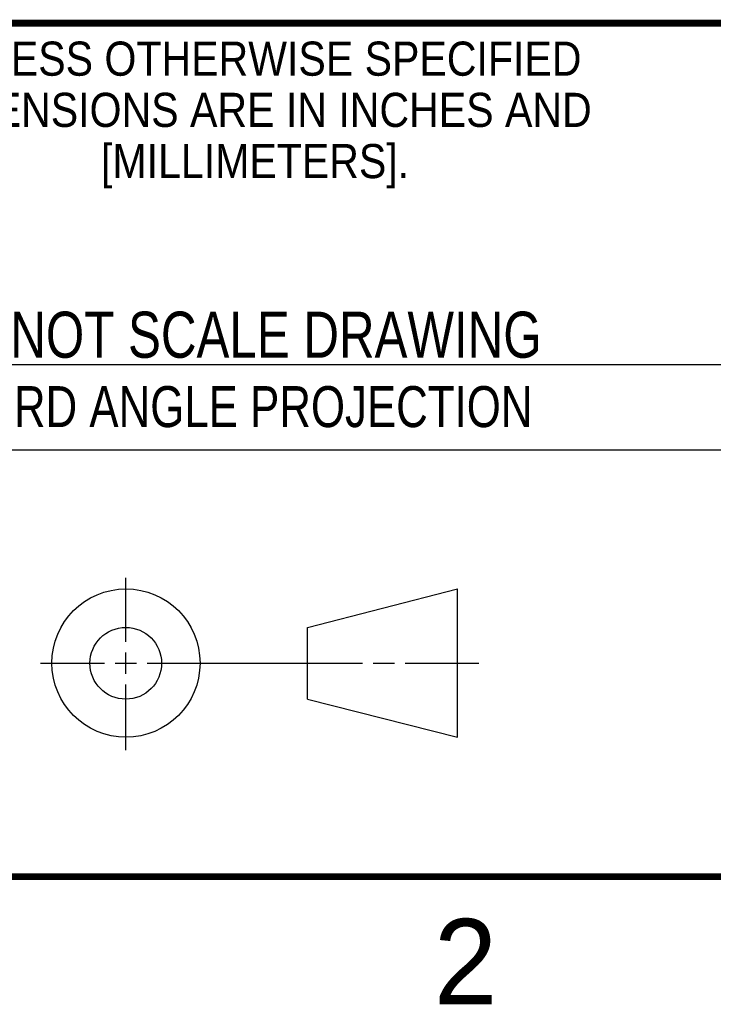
# Model space of a CAD drawing. Header units: inches. Extents: x 0 to 34, y 0 to 22.
# Tile 41 of 112: x 26.3 to 28.3, y 0.1 to 3. Entities that reach past the tile are written whole.
import ezdxf
from ezdxf.enums import TextEntityAlignment as Align

# ---------------------------------------------------------------- set-up
doc = ezdxf.new("R2010")
doc.units = ezdxf.units.IN
doc.header["$LTSCALE"] = 1.87
doc.header["$MEASUREMENT"] = 0
doc.layers.get('0').update_dxf_attribs({"linetype": 'CONTINUOUS'})
doc.styles.get("Standard").update_dxf_attribs({"font": 'txt', "width": 0.8})

msp = doc.modelspace()

# ---------------------------------------------------------------- linework, layer by layer
at = {"color": 2, "linetype": 'CONTINUOUS'}
for p, q in [((25.58, 2), (28.38, 2)), ((25.58, 1.75), (28.38, 1.75)), ((26.6016, 1.1882), (26.6016, 1.375)), ((26.6016, 1.0944), (26.6016, 1.1569)), ((26.3514, 1.1257), (26.5391, 1.1257)), ((26.5703, 1.1257), (26.6328, 1.1257)), ((26.6641, 1.1257), (27.2943, 1.1257)), ((27.3256, 1.1257), (27.3881, 1.1257)), ((27.4193, 1.1257), (27.6351, 1.1257)), ((26.6016, 0.8704), (26.6016, 1.0632))]:
    msp.add_line(p, q, dxfattribs=at)
at = {"color": 7, "linetype": 'CONTINUOUS'}
for p, q in [((27.1331, 1.23), (27.5726, 1.3428)), ((27.5726, 0.9086), (27.5726, 1.3428)), ((27.1331, 1.02), (27.1331, 1.23)), ((27.1331, 1.02), (27.5726, 0.9086))]:
    msp.add_line(p, q, dxfattribs=at)
at = {"color": 7, "linetype": 'CONTINUOUS', "const_width": 0.02}
for points in [[(25.58, 3), (33.5, 3)], [(0.5, 0.5), (33.5, 0.5)]]:
    msp.add_lwpolyline(points, dxfattribs=at)
at = {"color": 7, "linetype": 'CONTINUOUS'}
for centre, radius in [((26.6016, 1.1257), 0.2171), ((26.601, 1.125), 0.105)]:
    msp.add_circle(centre, radius, dxfattribs=at)

# ---------------------------------------------------------------- texts
at = {"color": 2, "linetype": 'CONTINUOUS'}
for s, height, width, p in [('UNLESS OTHERWISE SPECIFIED', 0.1, 0.9, (26.9799, 2.8459)), ('DIMENSIONS ARE IN INCHES AND', 0.1, 0.9, (26.9799, 2.6959)), ('[MILLIMETERS].', 0.1, 0.9, (26.9799, 2.5459)), ('THIRD ANGLE PROJECTION', 0.12, 0.8, (26.9296, 1.8168))]:
    msp.add_text(s, height=height, dxfattribs=dict(at, width=width)).set_placement(p, align=Align.CENTER)
at = {"color": 7, "linetype": 'CONTINUOUS', "width": 0.8}
msp.add_text('DO NOT SCALE DRAWING', height=0.135, dxfattribs=at).set_placement((26.9127, 2.0199), align=Align.CENTER)
at = {"color": 2, "linetype": 'CONTINUOUS'}
msp.add_text('2', height=0.25, dxfattribs=at).set_placement((27.5035, 0.1263))

doc.saveas('drawing.dxf')
